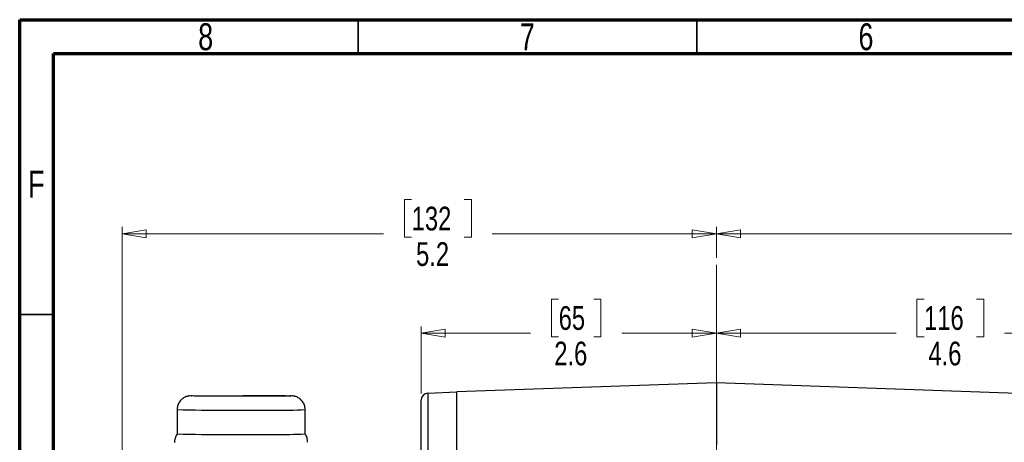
# Model space of a CAD drawing. Header units: inches. Extents: x 0.6 to 16.3, y 0.2 to 11.5.
# Tile 24 of 35: x 0.6 to 6.3, y 9 to 11.5. Entities that reach past the tile are written whole.
import ezdxf

# ---------------------------------------------------------------- set-up
doc = ezdxf.new("R2010")
doc.units = ezdxf.units.IN
doc.header["$MEASUREMENT"] = 0
doc.linetypes.add('CENTERX2', pattern=[0.8, 0.5, -0.1, 0.1, -0.1])
doc.styles.add('SLDTEXTSTYLE0', font='TXT', dxfattribs={"width": 0.75})
doc.dimstyles.new('SLDDIMSTYLE0', dxfattribs={"dimtxt": 0.137795, "dimasz": 0.14, "dimexe": 0, "dimexo": 0.0625, "dimgap": 0.034449, "dimtad": 0, "dimdec": 1, "dimlfac": 1.5, "dimrnd": 1e-09, "dimzin": 12, "dimdsep": 46, "dimtxsty": 'SLDTEXTSTYLE0', "dimblk1": 'CLOSED', "dimblk2": 'CLOSED', "dimsah": 1, "dimcen": 0.09, "dimadec": 0, "dimazin": 3, "dimtfac": 1, "dimtdec": 1, "dimtofl": 0, "dimtmove": 0, "dimatfit": 3, "dimldrblk": 'CLOSED', "dimfxl": 0, "dimfrac": 2, "dimtolj": 1, "dimtzin": 12, "dimarcsym": 0})

# ---------------------------------------------------------------- blocks, each defined once
blk = doc.blocks.new('_Closed')
at = {"color": 0, "linetype": 'ByBlock', "lineweight": -2}
for p, q in [((-1, 0.166667), (0, 0)), ((-1, 0.166667), (-1, -0.166667)), ((0, 0), (-1, -0.166667)), ((0, 0), (-1, 0))]:
    blk.add_line(p, q, dxfattribs=at)
blk = doc.blocks.new('_D')
at = {"color": 7, "linetype": 'Continuous', "lineweight": 0}
for p, q in [((6.8328, 10.4511), (6.7909, 10.4511)), ((6.7909, 10.4511), (6.7909, 10.2324)), ((7.1383, 10.4511), (7.1803, 10.4511)), ((7.1803, 10.4511), (7.1803, 10.2324)), ((4.6407, 10.1125), (4.6407, 10.292)), ((4.6407, 10.2527), (6.67, 10.2527)), ((9.0027, 10.2527), (7.3011, 10.2527)), ((9.0027, 9.4125), (9.0027, 10.292)), ((6.7909, 10.2324), (6.8328, 10.2324)), ((7.1803, 10.2324), (7.1383, 10.2324))]:
    blk.add_line(p, q, dxfattribs=at)
at = {"color": 7, "linetype": 'Continuous', "lineweight": 18, "xscale": 0.14, "yscale": 0.14}
for p, rotation in [((4.6407, 10.2527), 180.0000000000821), ((9.0027, 10.2527), 8.210919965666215e-11)]:
    blk.add_blockref('_Closed', p, dxfattribs=dict(at, rotation=rotation))
at = {"color": 7, "linetype": 'Continuous', "lineweight": 18, "char_height": 0.1378, "attachment_point": 1, "style": 'SLDTEXTSTYLE0'}
for s, insert in [('166', (6.8328, 10.41)), ('6.5', (6.8583, 10.2038))]:
    blk.add_mtext(s, dxfattribs=dict(at, insert=insert))
blk = doc.blocks.new('_D_1')
at = {"color": 7, "linetype": 'Continuous', "lineweight": 0}
for p, q in [((5.8478, 9.8733), (5.8058, 9.8733)), ((5.8058, 9.8733), (5.8058, 9.6546)), ((6.1532, 9.8733), (6.1952, 9.8733)), ((6.1952, 9.8733), (6.1952, 9.6546)), ((4.6407, 9.6749), (5.685, 9.6749)), ((7.686, 9.6749), (6.316, 9.6749)), ((7.686, 8.7922), (7.686, 9.7142)), ((5.8058, 9.6546), (5.8478, 9.6546)), ((6.1952, 9.6546), (6.1532, 9.6546))]:
    blk.add_line(p, q, dxfattribs=at)
at = {"color": 7, "linetype": 'Continuous', "lineweight": 18, "xscale": 0.14, "yscale": 0.14, "rotation": 180.0000000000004}
blk.add_blockref('_Closed', (4.6407, 9.6749), dxfattribs=at)
at = {"color": 7, "linetype": 'Continuous', "lineweight": 18, "xscale": 0.14, "yscale": 0.14}
blk.add_blockref('_Closed', (7.686, 9.6749), dxfattribs=at)
at = {"color": 7, "linetype": 'Continuous', "lineweight": 18, "char_height": 0.1378, "attachment_point": 1, "style": 'SLDTEXTSTYLE0'}
for s, insert in [('116', (5.8478, 9.8322)), ('4.6', (5.8732, 9.626))]:
    blk.add_mtext(s, dxfattribs=dict(at, insert=insert))
blk = doc.blocks.new('_D_2')
at = {"color": 7, "linetype": 'Continuous', "lineweight": 0}
for p, q in [((3.7237, 9.8733), (3.6817, 9.8733)), ((3.6817, 9.8733), (3.6817, 9.6546)), ((3.9274, 9.8733), (3.9693, 9.8733)), ((3.9693, 9.8733), (3.9693, 9.6546)), ((2.9244, 9.3252), (2.9244, 9.7142)), ((2.9244, 9.6749), (3.5609, 9.6749)), ((4.6407, 9.6749), (4.0902, 9.6749)), ((3.6817, 9.6546), (3.7237, 9.6546)), ((3.9693, 9.6546), (3.9274, 9.6546))]:
    blk.add_line(p, q, dxfattribs=at)
at = {"color": 7, "linetype": 'Continuous', "lineweight": 18, "xscale": 0.14, "yscale": 0.14}
for p, rotation in [((2.9244, 9.6749), 180.0000000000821), ((4.6407, 9.6749), 8.210919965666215e-11)]:
    blk.add_blockref('_Closed', p, dxfattribs=dict(at, rotation=rotation))
at = {"color": 7, "linetype": 'Continuous', "lineweight": 18, "char_height": 0.1378, "attachment_point": 1, "style": 'SLDTEXTSTYLE0'}
for s, insert in [('65', (3.7237, 9.8322)), ('2.6', (3.6983, 9.626))]:
    blk.add_mtext(s, dxfattribs=dict(at, insert=insert))
blk = doc.blocks.new('_D_3')
at = {"color": 7, "linetype": 'Continuous', "lineweight": 0}
for p, q in [((2.8692, 10.4511), (2.8272, 10.4511)), ((2.8272, 10.4511), (2.8272, 10.2324)), ((3.1747, 10.4511), (3.2166, 10.4511)), ((3.2166, 10.4511), (3.2166, 10.2324)), ((1.1854, 7.6653), (1.1854, 10.292)), ((1.1854, 10.2527), (2.7064, 10.2527)), ((4.6407, 10.2527), (3.3375, 10.2527)), ((4.6407, 10.1125), (4.6407, 10.292)), ((2.8272, 10.2324), (2.8692, 10.2324)), ((3.2166, 10.2324), (3.1747, 10.2324))]:
    blk.add_line(p, q, dxfattribs=at)
at = {"color": 7, "linetype": 'Continuous', "lineweight": 18, "xscale": 0.14, "yscale": 0.14}
for p, rotation in [((1.1854, 10.2527), 180.0000000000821), ((4.6407, 10.2527), 8.210919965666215e-11)]:
    blk.add_blockref('_Closed', p, dxfattribs=dict(at, rotation=rotation))
at = {"color": 7, "linetype": 'Continuous', "lineweight": 18, "char_height": 0.1378, "attachment_point": 1, "style": 'SLDTEXTSTYLE0'}
for s, insert in [('132', (2.8692, 10.41)), ('5.2', (2.8947, 10.2038))]:
    blk.add_mtext(s, dxfattribs=dict(at, insert=insert))

msp = doc.modelspace()

# ---------------------------------------------------------------- linework, layer by layer
at = {"color": 7, "linetype": 'Continuous', "lineweight": 70}
for p, q in [((0.5906, 0.1969), (0.5906, 11.4961)), ((0.5906, 11.4961), (16.3386, 11.4961)), ((0.7874, 0.3937), (0.7874, 11.2992)), ((0.7874, 11.2992), (16.1417, 11.2992))]:
    msp.add_line(p, q, dxfattribs=at)
at = {"color": 7, "linetype": 'Continuous', "lineweight": 35}
for p, q in [((2.5591, 11.2992), (2.5591, 11.4961)), ((4.5276, 11.2992), (4.5276, 11.4961)), ((0.7874, 9.7835), (0.5906, 9.7835))]:
    msp.add_line(p, q, dxfattribs=at)
at = {"color": 7, "linetype": 'CENTERX2', "lineweight": 18}
for p, q in [((4.6407, 9.3865), (4.6407, 10.0732)), ((4.6407, 10.0732), (4.6407, 3.9612))]:
    msp.add_line(p, q, dxfattribs=at)
at = {"color": 7, "linetype": 'Continuous', "lineweight": 25}
for p, q in [((3.131, 9.3332), (2.9626, 9.3258)), ((4.6407, 9.3865), (3.131, 9.3338)), ((3.131, 8.9675), (3.131, 9.3329)), ((7.0018, 9.3041), (4.6407, 9.3865)), ((4.6407, 9.3865), (4.6407, 9.0291)), ((2.9244, 8.9305), (2.9244, 9.2859)), ((1.5054, 9.2311), (1.5054, 9.0901)), ((2.25, 9.0901), (2.25, 9.2311))]:
    msp.add_line(p, q, dxfattribs=at)
at = {"color": 8, "linetype": 'Continuous', "lineweight": 25}
msp.add_line((2.9626, 9.3258), (2.9626, 8.9632), dxfattribs=at)
at = {"color": 7, "linetype": 'Continuous', "lineweight": 25}
for centre, radius, start, end in [((2.9644, 9.2859), 0.04, 92.5, 180), ((1.8694, 25.5097), 16.4236, 268.7299, 270.70418), ((2.1096, 12.3523), 3.2651, 269.3269, 272.4647)]:
    msp.add_arc(centre, radius, start, end, dxfattribs=at)
at = {"color": 8, "linetype": 'Continuous', "lineweight": 25}
for centre, radius, start, end in [((1.8695, 25.7691), 16.542, 268.73888, 270.69906), ((2.1091, 12.5518), 3.3237, 269.3482, 272.4308)]:
    msp.add_arc(centre, radius, start, end, dxfattribs=at)
at = {"color": 7, "linetype": 'Continuous', "lineweight": 25}
for points, knots in [([(3.131, 8.9761), (3.131, 8.9803), (3.131, 8.9888), (3.131, 9.0013), (3.131, 9.0136), (3.131, 9.0256), (3.131, 9.0375), (3.131, 9.0491), (3.131, 9.0605), (3.131, 9.0717), (3.131, 9.0827), (3.131, 9.0934), (3.131, 9.104), (3.131, 9.1143), (3.131, 9.1437), (3.131, 9.1882), (3.131, 9.2401), (3.131, 9.2814), (3.131, 9.3043), (3.131, 9.316), (3.131, 9.3215), (3.131, 9.326), (3.131, 9.3295), (3.131, 9.3319), (3.131, 9.3335), (3.131, 9.3337), (3.131, 9.3338)], [0, 0, 0, 0, 0.018479, 0.036946, 0.055402, 0.07385, 0.092291, 0.110729, 0.129166, 0.147604, 0.166045, 0.184492, 0.202947, 0.221412, 0.23989, 0.364043, 0.488208, 0.615358, 0.74252, 0.779346, 0.816127, 0.852882, 0.889628, 0.926384, 0.963168, 1, 1, 1, 1]), ([(1.5816, 9.3112), (1.5803, 9.3111), (1.5782, 9.3109), (1.572, 9.3101), (1.5655, 9.3087), (1.5572, 9.3062), (1.545, 9.3008), (1.5298, 9.29), (1.516, 9.2729), (1.5069, 9.2524), (1.5062, 9.238), (1.5058, 9.2314)], [0, 0, 0, 0, 0.114956, 0.178411, 0.228151, 0.285314, 0.379612, 0.521813, 0.687395, 0.856815, 1, 1, 1, 1]), ([(2.0297, 9.3089), (2.014, 9.3088), (1.9816, 9.3087), (1.9266, 9.3086), (1.8678, 9.3085), (1.8081, 9.3086), (1.7514, 9.3088), (1.7009, 9.309), (1.6592, 9.3094), (1.6266, 9.3098), (1.6024, 9.3102), (1.588, 9.3107), (1.583, 9.3111), (1.5877, 9.3113), (1.5891, 9.3114)], [0, 0, 0, 0, 0.08172, 0.168335, 0.258551, 0.350681, 0.442812, 0.533028, 0.619642, 0.701362, 0.783082, 0.869697, 0.959913, 1, 1, 1, 1]), ([(1.8872, 9.3136), (1.9072, 9.3136), (1.9474, 9.3136), (2.0041, 9.3134), (2.0545, 9.3131), (2.0962, 9.3128), (2.129, 9.3124), (2.1524, 9.312), (2.1654, 9.3116), (2.1666, 9.3114), (2.1669, 9.3114)], [0, 0, 0, 0, 0.145187, 0.290374, 0.432543, 0.569039, 0.69782, 0.826601, 0.963096, 1, 1, 1, 1]), ([(2.0953, 9.3094), (2.088, 9.3093), (2.0691, 9.3091), (2.0447, 9.309), (2.0297, 9.3089)], [0, 0, 0, 0, 0.3853998, 1, 1, 1, 1]), ([(2.2496, 9.2308), (2.2497, 9.232), (2.2508, 9.2409), (2.2463, 9.2577), (2.2359, 9.2787), (2.22, 9.2949), (2.204, 9.3041), (2.1916, 9.3084), (2.1828, 9.3103), (2.1772, 9.3109), (2.1753, 9.311), (2.1744, 9.3111)], [0, 0, 0, 0, 0.026903, 0.198295, 0.369753, 0.541394, 0.689919, 0.774186, 0.837531, 0.919519, 1, 1, 1, 1]), ([(1.5065, 9.0915), (1.5026, 9.0847), (1.4948, 9.0707), (1.4904, 9.0528), (1.4914, 9.0429), (1.4916, 9.0411)], [0, 0, 0, 0, 0.439132, 0.902923, 1, 1, 1, 1]), ([(2.2638, 9.0415), (2.2636, 9.0481), (2.263, 9.0629), (2.257, 9.0803), (2.25, 9.0892), (2.2482, 9.0915)], [0, 0, 0, 0, 0.368877, 0.832572, 1, 1, 1, 1])]:
    msp.add_open_spline(points, degree=3, knots=knots, dxfattribs=at)
at = {"color": 8, "linetype": 'Continuous', "lineweight": 25}
msp.add_open_spline([(2.1669, 9.3114), (2.1684, 9.3113), (2.1721, 9.311), (2.1636, 9.3105), (2.1433, 9.31), (2.1197, 9.3096), (2.1006, 9.3095), (2.0953, 9.3094)], degree=3, knots=[0, 0, 0, 0, 0.17735, 0.421958, 0.666566, 0.906091, 1, 1, 1, 1], dxfattribs=at)

# ---------------------------------------------------------------- texts
at = {"color": 7, "linetype": 'Continuous', "lineweight": 0, "char_height": 0.1562, "attachment_point": 2, "style": 'SLDTEXTSTYLE0'}
for s, insert in [('8', (1.6717, 11.4753)), ('7', (3.5417, 11.4753)), ('6', (5.5102, 11.4753)), ('F', (0.6873, 10.619))]:
    msp.add_mtext(s, dxfattribs=dict(at, insert=insert))

# ---------------------------------------------------------------- dimensions: what is measured, and where the dimension line sits
at = {"color": 7, "linetype": 'Continuous', "lineweight": 18}
for base, p1, p2, picture, middle in [((1.1854, 10.2527), (4.6407, 10.0732), (1.1854, 7.626), '_D_3', (3.0219, 10.2527)), ((9.0027, 10.2527), (4.6407, 10.0732), (9.0027, 9.3732), '_D', (6.9856, 10.2527)), ((2.9244, 9.6749), (4.6407, 9.3865), (2.9244, 9.2859), '_D_2', (3.8255, 9.6749))]:
    dim = msp.add_linear_dim(base=base, p1=p1, p2=p2, angle=0, dimstyle='SLDDIMSTYLE0', dxfattribs=at)
    dim.commit()
    dim.dimension.update_dxf_attribs({"geometry": picture, "text_midpoint": middle, "dimtype": 160})
dim = msp.add_linear_dim(base=(4.6407, 9.6749), p1=(7.686, 8.7528), p2=(4.6407, 9.3865), dimstyle='SLDDIMSTYLE0', dxfattribs=at)
dim.commit()
dim.dimension.update_dxf_attribs({"geometry": '_D_1', "text_midpoint": (6.0005, 9.6749), "dimtype": 160})

doc.saveas('drawing.dxf')
